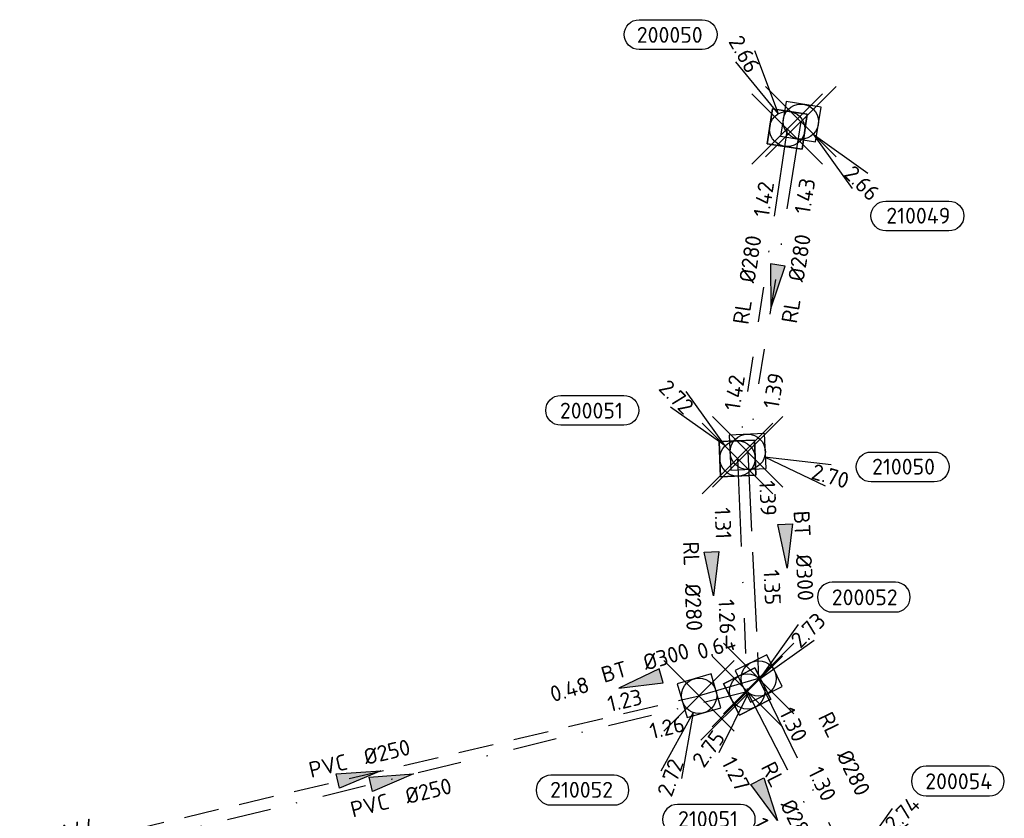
# Model space of a CAD drawing. Header units: metres. Extents: x 153343 to 157271, y 461673 to 467005.
# Tile 117 of 191: x 154118 to 154201, y 465901 to 465969. Entities that reach past the tile are written whole.
import ezdxf
from ezdxf.enums import TextEntityAlignment as Align

# ---------------------------------------------------------------- set-up
doc = ezdxf.new("R2010")
doc.units = ezdxf.units.M
doc.header["$LTSCALE"] = 0.75
doc.header["$PDMODE"] = 3
doc.header["$PDSIZE"] = 3
for name, pattern in [('RI-HWA_BETON', [11.4, 9, -2.4]), ('RI-HWA_PVC', [6.4, 4, -2.4]), ('RI-RELINEN', [38, 10, -4, 0, -4, 4, -4, 4, -4, 0, -4]), ('RI-VWA_PVC', [11, 5, -3, 0, -3])]:
    doc.linetypes.add(name, pattern=pattern)
doc.layers.get('0').update_dxf_attribs({"lineweight": 25})
doc.layers.get('defpoints').update_dxf_attribs({"lineweight": 25})
for name, color, linetype in [('B-OI-RI-HWA_PUTNUMMER-S @ 0.75', 151, 'Continuous'), ('B-OI-RI-HWA_TRANSPORTLEIDING_B+RELINED_280-G', 151, 'RI-RELINEN'), ('B-OI-RI-HWA_TRANSPORTLEIDING_BETON_300-G', 151, 'RI-HWA_BETON'), ('B-OI-RI-HWA_TRANSPORTLEIDING_PVC_250-G', 151, 'RI-HWA_PVC'), ('B-OI-RI-VWA_PUTNUMMER-S @ 0.75', 33, 'Continuous'), ('B-OI-RI-VWA_TRANSPORTLEIDING_B+RELINED_280-G', 33, 'RI-RELINEN'), ('B-OI-RI-VWA_TRANSPORTLEIDING_PVC_250-G', 33, 'RI-VWA_PVC')]:
    doc.layers.add(name, color=color, linetype=linetype)
for name, color, linetype, lineweight in [('B-OI-RI-HWA_RIOOLPUT_INSPECTIEPUT-S', 151, 'Continuous', 25), ('B-OI-RI-HWA_STROOMRICHTING-S @ 0.75', 151, 'Continuous', 25), ('B-OI-RI-VWA_RIOOLPUT_INSPECTIEPUT_BETON-S', 33, 'Continuous', 25), ('B-OI-RI-VWA_STROOMRICHTING-S @ 0.75', 33, 'Continuous', 25)]:
    doc.layers.add(name, color=color, linetype=linetype, lineweight=lineweight)
doc.layers.add('inspectieput', color=7, linetype='Continuous', plot=False)
doc.styles.add('NLCS-ISO', font='isocpeur.ttf')

# ---------------------------------------------------------------- blocks, each defined once
blk = doc.blocks.new('*U2304')
at = {"ltscale": 0.1, "style": 'NLCS-ISO'}
for tag, p in [('MAT', (-1, 0.5)), ('BOBL', (-2.25, -3.24))]:
    blk.add_attdef(tag, text='', height=1.8, dxfattribs=at).set_placement(p, align=Align.BOTTOM_RIGHT)
for tag, p in [('DIA', (1, 0.5)), ('BOBR', (1.31, -3.24))]:
    blk.add_attdef(tag, text='', height=1.8, dxfattribs=at).set_placement(p, align=Align.BOTTOM_LEFT)
at = {"layer": 'defpoints', "ltscale": 0.1, "style": 'NLCS-ISO', "flags": 1}
blk.add_attdef('JVA', text='', height=1.8, dxfattribs=at).set_placement((0, -1), align=Align.TOP_CENTER)
blk = doc.blocks.new('*U80')
at = {"ltscale": 0.1}
blk.add_hatch(color=256, dxfattribs=at).paths.add_polyline_path([(-2.5, 0), (2.5, -0.83), (2.5, 0.83)])
at = {"ltscale": 0.1, "flags": 128}
blk.add_lwpolyline([(-2.5, 0), (2.5, -0.83), (2.5, 0.83)], close=True, dxfattribs=at)
at = {"ltscale": 0.1, "style": 'NLCS-ISO'}
for tag, p in [('BOBL', (-5.66, 0)), ('MAT', (-1, 0.5))]:
    blk.add_attdef(tag, text='', height=1.8, dxfattribs=at).set_placement(p, align=Align.BOTTOM_RIGHT)
for tag, p in [('DIA', (1, 0.5)), ('BOBR', (7.22, 0))]:
    blk.add_attdef(tag, text='', height=1.8, dxfattribs=at).set_placement(p, align=Align.BOTTOM_LEFT)
at = {"layer": 'defpoints', "ltscale": 0.1, "style": 'NLCS-ISO', "flags": 1}
blk.add_attdef('JVA', text='', height=1.8, dxfattribs=at).set_placement((0, -1), align=Align.TOP_CENTER)
blk = doc.blocks.new('*U2302')
at = {"ltscale": 0.1}
blk.add_hatch(color=256, dxfattribs=at).paths.add_polyline_path([(2.5, 0), (-2.5, -0.83), (-2.5, 0.83)])
at = {"ltscale": 0.1, "flags": 128}
blk.add_lwpolyline([(2.5, 0), (-2.5, -0.83), (-2.5, 0.83)], close=True, dxfattribs=at)
at = {"ltscale": 0.1, "style": 'NLCS-ISO'}
for tag, p in [('MAT', (-1, 0.5)), ('BOBL', (-3.53, -3.24))]:
    blk.add_attdef(tag, text='', height=1.8, dxfattribs=at).set_placement(p, align=Align.BOTTOM_RIGHT)
for tag, p in [('DIA', (1, 0.5)), ('BOBR', (2.58, -3.24))]:
    blk.add_attdef(tag, text='', height=1.8, dxfattribs=at).set_placement(p, align=Align.BOTTOM_LEFT)
at = {"layer": 'defpoints', "ltscale": 0.1, "style": 'NLCS-ISO', "flags": 1}
blk.add_attdef('JVA', text='', height=1.8, dxfattribs=at).set_placement((0, -1), align=Align.TOP_CENTER)
blk = doc.blocks.new('*U2305')
at = {"ltscale": 0.1}
blk.add_hatch(color=256, dxfattribs=at).paths.add_polyline_path([(-2.5, 0), (2.5, -0.83), (2.5, 0.83)])
at = {"ltscale": 0.1, "flags": 128}
blk.add_lwpolyline([(-2.5, 0), (2.5, -0.83), (2.5, 0.83)], close=True, dxfattribs=at)
at = {"ltscale": 0.1, "style": 'NLCS-ISO'}
for tag, p in [('BOBL', (-9.63, -3.24)), ('MAT', (-1, -3.74))]:
    blk.add_attdef(tag, text='', height=1.8, dxfattribs=at).set_placement(p, align=Align.BOTTOM_RIGHT)
for tag, p in [('BOBR', (8.68, -3.24)), ('DIA', (1, -3.74))]:
    blk.add_attdef(tag, text='', height=1.8, dxfattribs=at).set_placement(p, align=Align.BOTTOM_LEFT)
at = {"layer": 'defpoints', "ltscale": 0.1, "style": 'NLCS-ISO', "flags": 1}
blk.add_attdef('JVA', text='', height=1.8, dxfattribs=at).set_placement((0, -1), align=Align.TOP_CENTER)
blk = doc.blocks.new('*U107')
at = {"ltscale": 0.1}
blk.add_hatch(color=256, dxfattribs=at).paths.add_polyline_path([(2.5, 0), (-2.5, -0.83), (-2.5, 0.83)])
at = {"ltscale": 0.1, "flags": 128}
blk.add_lwpolyline([(2.5, 0), (-2.5, -0.83), (-2.5, 0.83)], close=True, dxfattribs=at)
at = {"ltscale": 0.1, "style": 'NLCS-ISO'}
for tag, p in [('BOBL', (-30.27, 0)), ('MAT', (-1, 0.5))]:
    blk.add_attdef(tag, text='', height=1.8, dxfattribs=at).set_placement(p, align=Align.BOTTOM_RIGHT)
for tag, p in [('DIA', (1, 0.5)), ('BOBR', (29.32, -0.01))]:
    blk.add_attdef(tag, text='', height=1.8, dxfattribs=at).set_placement(p, align=Align.BOTTOM_LEFT)
at = {"layer": 'defpoints', "ltscale": 0.1, "style": 'NLCS-ISO', "flags": 1}
blk.add_attdef('JVA', text='', height=1.8, dxfattribs=at).set_placement((0, -1), align=Align.TOP_CENTER)
blk = doc.blocks.new('*U106')
at = {"ltscale": 0.1}
blk.add_hatch(color=256, dxfattribs=at).paths.add_polyline_path([(2.5, 0), (-2.5, -0.83), (-2.5, 0.83)])
at = {"ltscale": 0.1, "flags": 128}
blk.add_lwpolyline([(2.5, 0), (-2.5, -0.83), (-2.5, 0.83)], close=True, dxfattribs=at)
at = {"ltscale": 0.1, "style": 'NLCS-ISO'}
for tag, p in [('MAT', (-1, 0.5)), ('BOBL', (-2.38, -3.24))]:
    blk.add_attdef(tag, text='', height=1.8, dxfattribs=at).set_placement(p, align=Align.BOTTOM_RIGHT)
for tag, p in [('DIA', (1, 0.5)), ('BOBR', (1.43, -3.24))]:
    blk.add_attdef(tag, text='', height=1.8, dxfattribs=at).set_placement(p, align=Align.BOTTOM_LEFT)
at = {"layer": 'defpoints', "ltscale": 0.1, "style": 'NLCS-ISO', "flags": 1}
blk.add_attdef('JVA', text='', height=1.8, dxfattribs=at).set_placement((0, -1), align=Align.TOP_CENTER)
blk = doc.blocks.new('*U125')
at = {"ltscale": 0.1}
blk.add_hatch(color=256, dxfattribs=at).paths.add_polyline_path([(2.5, 0), (-2.5, -0.83), (-2.5, 0.83)])
at = {"ltscale": 0.1, "flags": 128}
blk.add_lwpolyline([(2.5, 0), (-2.5, -0.83), (-2.5, 0.83)], close=True, dxfattribs=at)
at = {"ltscale": 0.1, "style": 'NLCS-ISO'}
for tag, p in [('BOBL', (-3.89, 0)), ('MAT', (-1, -3.74))]:
    blk.add_attdef(tag, text='', height=1.8, dxfattribs=at).set_placement(p, align=Align.BOTTOM_RIGHT)
for tag, p in [('BOBR', (2.94, 0.01)), ('DIA', (1, -3.74))]:
    blk.add_attdef(tag, text='', height=1.8, dxfattribs=at).set_placement(p, align=Align.BOTTOM_LEFT)
at = {"layer": 'defpoints', "ltscale": 0.1, "style": 'NLCS-ISO', "flags": 1}
blk.add_attdef('JVA', text='', height=1.8, dxfattribs=at).set_placement((0, -1), align=Align.TOP_CENTER)
blk = doc.blocks.new('*U126')
at = {"ltscale": 0.1, "style": 'NLCS-ISO'}
for tag, p in [('BOBL', (-9.56, 0)), ('MAT', (-1, 0.5))]:
    blk.add_attdef(tag, text='', height=1.8, dxfattribs=at).set_placement(p, align=Align.BOTTOM_RIGHT)
for tag, p in [('DIA', (1, 0.5)), ('BOBR', (8.61, 0))]:
    blk.add_attdef(tag, text='', height=1.8, dxfattribs=at).set_placement(p, align=Align.BOTTOM_LEFT)
at = {"layer": 'defpoints', "ltscale": 0.1, "style": 'NLCS-ISO', "flags": 1}
blk.add_attdef('JVA', text='', height=1.8, dxfattribs=at).set_placement((0, -1), align=Align.TOP_CENTER)
blk = doc.blocks.new('*U141')
at = {"ltscale": 0.1}
blk.add_hatch(color=256, dxfattribs=at).paths.add_polyline_path([(2.5, 0), (-2.5, -0.83), (-2.5, 0.83)])
at = {"ltscale": 0.1, "flags": 128}
blk.add_lwpolyline([(2.5, 0), (-2.5, -0.83), (-2.5, 0.83)], close=True, dxfattribs=at)
at = {"ltscale": 0.1, "style": 'NLCS-ISO'}
for tag, p in [('BOBL', (-32.16, -3.24)), ('MAT', (-1, -3.74))]:
    blk.add_attdef(tag, text='', height=1.8, dxfattribs=at).set_placement(p, align=Align.BOTTOM_RIGHT)
for tag, p in [('BOBR', (29.7, -3.23)), ('DIA', (1, -3.74))]:
    blk.add_attdef(tag, text='', height=1.8, dxfattribs=at).set_placement(p, align=Align.BOTTOM_LEFT)
at = {"layer": 'defpoints', "ltscale": 0.1, "style": 'NLCS-ISO', "flags": 1}
blk.add_attdef('JVA', text='', height=1.8, dxfattribs=at).set_placement((0, -1), align=Align.TOP_CENTER)
blk = doc.blocks.new('B-SRI-PUT_HWA-SO')
at = {"lineweight": -3, "flags": 128}
blk.add_lwpolyline([(-2, -2), (2, -2), (2, 2), (-2, 2)], close=True, dxfattribs=at)
at = {"lineweight": -3}
blk.add_circle((0, 0), 2, dxfattribs=at)
blk = doc.blocks.new('*U392')
for q in [(-6.56, -6.99), (-4.53, -8.45)]:
    blk.add_line((-1.17, -1.62), q)
blk.add_lwpolyline([(-9.22, -17.67), (-2.07, -17.67, 1), (-2.07, -14.29), (-9.22, -14.29, 1)], format="xyb", close=True)
at = {"ltscale": 0.1, "style": 'NLCS-ISO'}
blk.add_attdef('PUTHGT', text='', height=1.8, rotation=54.3171, dxfattribs=at).set_placement((-6.96, -9.74), align=Align.MIDDLE_LEFT)
blk.add_attdef('PUTNR', text='', height=1.8, dxfattribs=at).set_placement((-5.75, -14.15), align=Align.MIDDLE_CENTER)
blk = doc.blocks.new('*U393')
for q in [(8.78, -3.85), (9.47, -1.44)]:
    blk.add_line((1.92, -0.56), q)
blk.add_lwpolyline([(21.16, -3.41), (14, -3.41, -1), (14, -0.02), (21.16, -0.02, -1)], format="xyb", close=True)
at = {"ltscale": 0.1, "style": 'NLCS-ISO'}
blk.add_attdef('PUTNR', text='', height=1.8, dxfattribs=at).set_placement((17.68, 0.12), align=Align.MIDDLE_CENTER)
blk.add_attdef('PUTHGT', text='', height=1.8, rotation=343.8329, dxfattribs=at).set_placement((7.34, -2.16), align=Align.MIDDLE_LEFT)
blk = doc.blocks.new('*U247')
for q in [(5.83, -7.6), (7.6, -5.83)]:
    blk.add_line((1.41, -1.41), q)
blk.add_lwpolyline([(16.81, -12.39), (9.65, -12.39, -1), (9.65, -9.01), (16.81, -9.01, -1)], format="xyb", close=True)
at = {"ltscale": 0.1, "style": 'NLCS-ISO'}
blk.add_attdef('PUTHGT', text='', height=1.8, rotation=315, dxfattribs=at).set_placement((5.39, -5.43), align=Align.MIDDLE_LEFT)
blk.add_attdef('PUTNR', text='', height=1.8, dxfattribs=at).set_placement((13.33, -8.87), align=Align.MIDDLE_CENTER)
blk = doc.blocks.new('*U416')
for q in [(-4.35, -8.54), (-1.99, -9.37)]:
    blk.add_line((-0.67, -1.89), q)
blk.add_lwpolyline([(-16.81, -12.39), (-9.65, -12.39, 1), (-9.65, -9.01), (-16.81, -9.01, 1)], format="xyb", close=True)
at = {"ltscale": 0.1, "style": 'NLCS-ISO'}
blk.add_attdef('PUTHGT', text='', height=1.8, rotation=70.4996, dxfattribs=at).set_placement((-3.97, -11.29), align=Align.MIDDLE_LEFT)
blk.add_attdef('PUTNR', text='', height=1.8, dxfattribs=at).set_placement((-13.33, -8.87), align=Align.MIDDLE_CENTER)
blk = doc.blocks.new('*U43')
for q in [(5.83, 7.6), (7.6, 5.83)]:
    blk.add_line((1.41, 1.41), q)
blk.add_lwpolyline([(16.81, 12.39), (9.65, 12.39, 1), (9.65, 9.01), (16.81, 9.01, 1)], format="xyb", close=True)
at = {"ltscale": 0.1, "style": 'NLCS-ISO'}
blk.add_attdef('PUTHGT', text='', height=1.8, rotation=45, dxfattribs=at).set_placement((5.39, 5.43), align=Align.MIDDLE_LEFT)
blk.add_attdef('PUTNR', text='', height=1.8, dxfattribs=at).set_placement((13.33, 10.67), align=Align.MIDDLE_CENTER)
blk = doc.blocks.new('*U406')
for q in [(-5.83, 7.6), (-7.6, 5.83)]:
    blk.add_line((-1.41, 1.41), q)
blk.add_lwpolyline([(-20.06, 7.15), (-12.9, 7.15, -1), (-12.9, 3.76), (-20.06, 3.76, -1)], format="xyb", close=True)
at = {"ltscale": 0.1, "style": 'NLCS-ISO'}
blk.add_attdef('PUTHGT', text='', height=1.8, rotation=315, dxfattribs=at).set_placement((-8.44, 8.48), align=Align.MIDDLE_LEFT)
blk.add_attdef('PUTNR', text='', height=1.8, dxfattribs=at).set_placement((-16.58, 5.42), align=Align.MIDDLE_CENTER)
blk = doc.blocks.new('*U407')
for q in [(-3.66, 8.85), (-5.83, 7.61)]:
    blk.add_line((-1, 1.73), q)
blk.add_lwpolyline([(-16.81, 12.39), (-9.65, 12.39, -1), (-9.65, 9.01), (-16.81, 9.01, -1)], format="xyb", close=True)
at = {"ltscale": 0.1, "style": 'NLCS-ISO'}
blk.add_attdef('PUTNR', text='', height=1.8, dxfattribs=at).set_placement((-13.33, 10.67), align=Align.MIDDLE_CENTER)
blk.add_attdef('PUTHGT', text='', height=1.8, rotation=299.9691, dxfattribs=at).set_placement((-5.95, 10.38), align=Align.MIDDLE_LEFT)
blk = doc.blocks.new('B-SRI-PUT_VWA-SO')
at = {"flags": 128}
blk.add_lwpolyline([(-2, 2), (2, 2), (2, -2), (-2, -2)], close=True, dxfattribs=at)
at = {"lineweight": -3, "flags": 128}
blk.add_lwpolyline([(2, -2), (2, 2), (-2, 2), (-2, -2)], close=True, dxfattribs=at)
at = {"lineweight": -3}
blk.add_circle((0, 0), 2, dxfattribs=at)

msp = doc.modelspace()

# ---------------------------------------------------------------- linework, layer by layer
at = {"layer": 'B-OI-RI-HWA_TRANSPORTLEIDING_B+RELINED_280-G', "transparency": 33554610}
for p, q in [((154184.11, 465960.03), (154179.59, 465931.94)), ((154180.52, 465912.66), (154188.13, 465897.03))]:
    msp.add_line(p, q, dxfattribs=at)
at = {"layer": 'B-OI-RI-HWA_TRANSPORTLEIDING_BETON_300-G', "transparency": 33554610}
for p, q in [((154179.59, 465931.94), (154180.52, 465912.66)), ((154180.52, 465912.66), (154175.45, 465911.19))]:
    msp.add_line(p, q, dxfattribs=at)
at = {"layer": 'B-OI-RI-HWA_TRANSPORTLEIDING_PVC_250-G', "transparency": 33554610}
msp.add_line((154117.63, 465897.53), (154175.45, 465911.19), dxfattribs=at)
at = {"layer": 'B-OI-RI-VWA_TRANSPORTLEIDING_B+RELINED_280-G', "transparency": 33554610}
for p, q in [((154182.95, 465959.41), (154178.72, 465931.38)), ((154178.72, 465931.38), (154179.55, 465911.56)), ((154179.55, 465911.56), (154187.55, 465895.91))]:
    msp.add_line(p, q, dxfattribs=at)
at = {"layer": 'B-OI-RI-VWA_TRANSPORTLEIDING_PVC_250-G', "transparency": 33554610}
msp.add_line((154119.11, 465896.66), (154179.55, 465911.56), dxfattribs=at)
at = {"layer": 'inspectieput', "color": 0, "transparency": 33554610}
for p in [(154184.11, 465960.03), (154182.95, 465959.41), (154178.72, 465931.38), (154179.59, 465931.94), (154180.52, 465912.66), (154175.45, 465911.19), (154179.55, 465911.56)]:
    msp.add_point(p, dxfattribs=at)
at = {"layer": 'inspectieput'}
for p in [(154184.11, 465960.03), (154184.11, 465960.03), (154182.95, 465959.41), (154182.95, 465959.41), (154178.72, 465931.38), (154178.72, 465931.38), (154179.59, 465931.94), (154179.59, 465931.94), (154180.52, 465912.66), (154180.52, 465912.66), (154175.45, 465911.19), (154175.45, 465911.19), (154179.55, 465911.56), (154179.55, 465911.56)]:
    msp.add_point(p, dxfattribs=at)

# ---------------------------------------------------------------- block references
at = {"layer": 'B-OI-RI-HWA_PUTNUMMER-S @ 0.75', "color": 0, "transparency": 33554610}
ref = msp.add_blockref('*U247', (154184.11, 465960.03), dxfattribs=dict(at, xscale=0.75, yscale=0.75, zscale=0.75))
ref.add_attrib('PUTNR', '210049', dxfattribs={"layer": '0', "ltscale": 0.1, "height": 1.35, "style": 'NLCS-ISO'}).set_placement((154194.11, 465952.03), align=Align.MIDDLE_CENTER)
ref.add_attrib('PUTHGT', '2.66', dxfattribs={"layer": '0', "ltscale": 0.1, "height": 1.35, "rotation": 315, "style": 'NLCS-ISO'}).set_placement((154188.151, 465955.959), align=Align.MIDDLE_LEFT)
ref = msp.add_blockref('*U393', (154179.59, 465931.94), dxfattribs=dict(at, xscale=0.75, yscale=0.75, zscale=0.75))
ref.add_attrib('PUTNR', '210050', dxfattribs={"layer": '0', "ltscale": 0.1, "height": 1.35, "style": 'NLCS-ISO'}).set_placement((154192.849, 465930.679), align=Align.MIDDLE_CENTER)
ref.add_attrib('PUTHGT', '2.70', dxfattribs={"layer": '0', "ltscale": 0.1, "height": 1.35, "rotation": 343.83292, "style": 'NLCS-ISO'}).set_placement((154185.093, 465930.323), align=Align.MIDDLE_LEFT)
ref = msp.add_blockref('*U392', (154180.52, 465912.66), dxfattribs=dict(at, xscale=0.75, yscale=0.75, zscale=0.75))
ref.add_attrib('PUTNR', '210051', dxfattribs={"layer": '0', "ltscale": 0.1, "height": 1.35, "style": 'NLCS-ISO'}).set_placement((154176.21, 465900.7), align=Align.MIDDLE_CENTER)
ref.add_attrib('PUTHGT', '2.75', dxfattribs={"layer": '0', "ltscale": 0.1, "height": 1.35, "rotation": 54.31712, "style": 'NLCS-ISO'}).set_placement((154175.301, 465905.357), align=Align.MIDDLE_LEFT)
ref = msp.add_blockref('*U416', (154175.45, 465911.19), dxfattribs=dict(at, xscale=0.75, yscale=0.75, zscale=0.75))
ref.add_attrib('PUTNR', '210052', dxfattribs={"layer": '0', "ltscale": 0.1, "height": 1.35, "style": 'NLCS-ISO'}).set_placement((154165.45, 465903.19), align=Align.MIDDLE_CENTER)
ref.add_attrib('PUTHGT', '2.72', dxfattribs={"layer": '0', "ltscale": 0.1, "height": 1.35, "rotation": 70.49963, "style": 'NLCS-ISO'}).set_placement((154172.473, 465902.722), align=Align.MIDDLE_LEFT)
at = {"layer": 'B-OI-RI-HWA_RIOOLPUT_INSPECTIEPUT-S', "transparency": 33554610, "xscale": 0.75, "yscale": 0.75, "zscale": 0.75}
for p, rotation in [((154184.11, 465960.03), 260.8588168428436), ((154184.11, 465960.03), 260.8588168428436), ((154184.11, 465960.03), 260.8588168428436), ((154179.59, 465931.94), 272.7616081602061), ((154179.59, 465931.94), 272.7616081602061), ((154179.59, 465931.94), 272.7616081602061), ((154180.52, 465912.66), 295.9607188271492), ((154180.52, 465912.66), 295.9607188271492), ((154180.52, 465912.66), 295.9607188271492), ((154175.45, 465911.19), 16.16903168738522), ((154175.45, 465911.19), 16.16903168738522), ((154175.45, 465911.19), 16.16903168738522)]:
    msp.add_blockref('B-SRI-PUT_HWA-SO', p, dxfattribs=dict(at, rotation=rotation))
at = {"layer": 'B-OI-RI-HWA_STROOMRICHTING-S @ 0.75', "color": 0, "transparency": 33554610}
for name, p, xscale, yscale, zscale, rotation, values in [('*U2305', (154181.85, 465945.985), 0.75, 0.75, 0.75, 80.85881684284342, {'MAT': 'RL', 'DIA': '%%c280', 'BOBL': '1.39', 'BOBR': '1.43'}), ('*U2302', (154182.855, 465923.911), 0.75, 0.75, 0.75, 272.7616081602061, {'MAT': 'BT', 'DIA': '%%c300', 'BOBL': '1.39', 'BOBR': '1.35'}), ('*U80', (154170.417, 465912.356), 0.75, 0.75, 0.75, 16.16903168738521, {'MAT': 'BT', 'DIA': '%%c300', 'BOBL': '0.48', 'BOBR': '0.64'}), ('*U107', (154146.54, 465904.36), 0.7499999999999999, 0.7499999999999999, 0.7499999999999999, 13.29242725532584, {'MAT': 'PVC', 'DIA': '%%c250', 'BOBL': '1.44', 'BOBR': '1.23'}), ('*U2304', (154186.078, 465906.491), 0.75, 0.75, 0.75, 295.9607188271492, {'MAT': 'RL', 'DIA': '%%c280', 'BOBL': '1.30', 'BOBR': '1.30'})]:
    msp.add_blockref(name, p, dxfattribs=dict(at, xscale=xscale, yscale=yscale, zscale=zscale, rotation=rotation)).add_auto_attribs(values)
at = {"layer": 'B-OI-RI-VWA_PUTNUMMER-S @ 0.75', "color": 0, "transparency": 33554610, "xscale": 0.75, "yscale": 0.75, "zscale": 0.75}
for name, p, values in [('*U407', (154182.95, 465959.41), {'PUTNR': '200050', 'PUTHGT': '2.66'}), ('*U406', (154178.72, 465931.38), {'PUTNR': '200051', 'PUTHGT': '2.72'}), ('*U43', (154179.55, 465911.56), {'PUTNR': '200052', 'PUTHGT': '2.73'}), ('*U43', (154187.55, 465895.91), {'PUTNR': '200054', 'PUTHGT': '2.74'})]:
    msp.add_blockref(name, p, dxfattribs=at).add_auto_attribs(values)
at = {"layer": 'B-OI-RI-VWA_RIOOLPUT_INSPECTIEPUT_BETON-S', "transparency": 33554610}
for p, xscale, yscale, zscale, rotation in [((154182.95, 465959.41), 0.75, 0.75, 0.75, 261.4182639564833), ((154178.72, 465931.38), 0.75, 0.75, 0.75, 272.3979680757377), ((154179.55, 465911.56), 0.7499999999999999, 0.7499999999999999, 0.7499999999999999, 297.075305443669)]:
    msp.add_blockref('B-SRI-PUT_VWA-SO', p, dxfattribs=dict(at, xscale=xscale, yscale=yscale, zscale=zscale, rotation=rotation))
at = {"layer": 'B-OI-RI-VWA_STROOMRICHTING-S @ 0.75', "color": 0, "transparency": 33554610}
for name, p, xscale, yscale, zscale, rotation, values in [('*U126', (154180.835, 465945.395), 0.7499999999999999, 0.7499999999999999, 0.7499999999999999, 81.4182639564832, {'MAT': 'RL', 'DIA': '%%c280', 'BOBL': '1.42', 'BOBR': '1.42'}), ('*U125', (154176.589, 465921.555), 0.75, 0.75, 0.75, 272.3979680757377, {'MAT': 'RL', 'DIA': '%%c280', 'BOBL': '1.31', 'BOBR': '1.26'}), ('*U141', (154149.33, 465904.11), 0.7499999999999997, 0.7499999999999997, 0.7499999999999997, 13.84872580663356, {'MAT': 'PVC', 'DIA': '%%c250', 'BOBL': '1.52', 'BOBR': '1.26'}), ('*U106', (154181.265, 465902.249), 0.75, 0.75, 0.75, 297.075305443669, {'MAT': 'RL', 'DIA': '%%c280', 'BOBL': '1.27', 'BOBR': '1.21'})]:
    msp.add_blockref(name, p, dxfattribs=dict(at, xscale=xscale, yscale=yscale, zscale=zscale, rotation=rotation)).add_auto_attribs(values)

doc.saveas('drawing.dxf')
